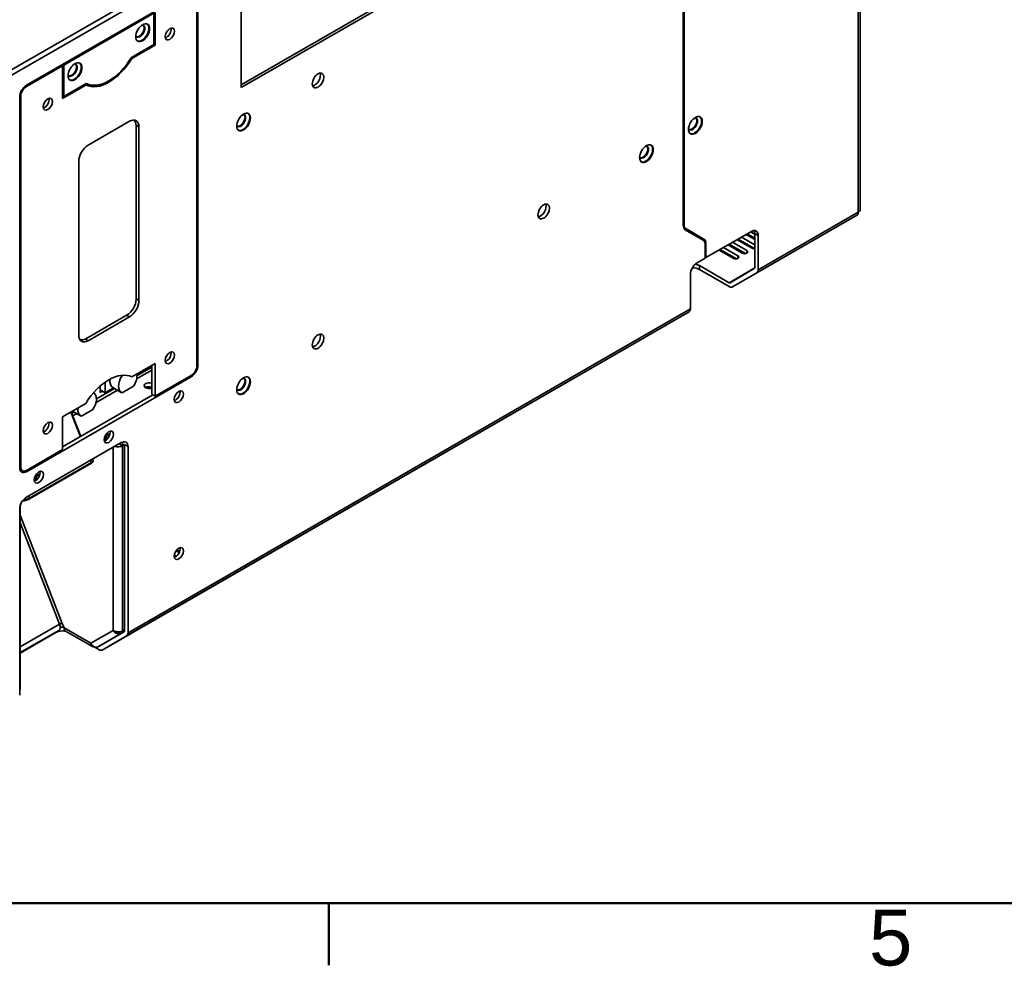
# Model space of a CAD drawing. Header units: millimetres. Extents: x 0 to 2100, y 0 to 1485.
# Tile 2 of 15: x 253 to 562, y 31 to 327. Entities that reach past the tile are written whole.
import ezdxf

# ---------------------------------------------------------------- set-up
doc = ezdxf.new("R2010")
doc.units = ezdxf.units.MM
doc.header["$LTSCALE"] = 5
for name, color, linetype, lineweight in [('Rahmen_0', 7, 'Continuous', 50), ('Rahmen_2', 7, 'Continuous', 50), ('Sichtbare Kanten(ISO)', 7, 'Continuous', 35), ('Sichtbare tangentiale Kanten(ISO)', 7, 'Continuous', 35)]:
    doc.layers.add(name, color=color, linetype=linetype, lineweight=lineweight)
doc.styles.add('Aktuell-BSI', font='arial.ttf')

# ---------------------------------------------------------------- blocks, each defined once
blk = doc.blocks.new('Ränder Standardrahmen')
at = {"layer": 'Rahmen_0'}
blk.add_line((70, 10), (70, 6.1), dxfattribs=at)
at = {"layer": 'Rahmen_0', "flags": 128}
blk.add_lwpolyline([(10, 10), (10, 287), (410, 287), (410, 10), (10, 10)], dxfattribs=at)
at = {"layer": 'Rahmen_2', "insert": (103.854, 6.041), "char_height": 3.5, "attachment_point": 7, "style": 'Aktuell-BSI'}
blk.add_mtext('5', dxfattribs=at)

msp = doc.modelspace()

# ---------------------------------------------------------------- linework, layer by layer
at = {"layer": 'Sichtbare Kanten(ISO)'}
for p, q in [((516.5, 463.11), (516.5, 266.92)), ((461.06, 430.39), (461.06, 262.3)), ((461.35, 262.47), (461.35, 430.56)), ((322.58, 306.22), (449.5, 379.32)), ((322.58, 305.33), (450.28, 378.87)), ((322.58, 340.97), (322.58, 305.33)), ((306.91, 335.8), (255.29, 306.07)), ((308.68, 334.36), (308.68, 218.27)), ((309.03, 218.47), (309.03, 334.56)), ((295.25, 328.67), (266.96, 312.38)), ((295.25, 318.86), (295.25, 328.67)), ((295.6, 318.65), (295.6, 328.87)), ((295.25, 318.86), (288.18, 314.79)), ((288.32, 314.46), (295.6, 318.65)), ((295.6, 318.65), (295.24, 318.86)), ((255.29, 305.66), (266.61, 312.18)), ((266.25, 312.38), (266.61, 312.18)), ((266.61, 312.58), (266.96, 312.38)), ((266.61, 312.18), (266.61, 301.96)), ((266.96, 312.38), (266.96, 302.57)), ((288.32, 314.46), (288.06, 314.6)), ((266.61, 301.96), (273.89, 306.15)), ((274.03, 306.64), (266.96, 302.57)), ((273.54, 306.36), (273.89, 306.15)), ((253.17, 302.4), (253.17, 186.3)), ((253.53, 186.51), (253.53, 302.6)), ((266.96, 302.57), (266.61, 302.77)), ((287.57, 294.78), (274.63, 287.33)), ((289.62, 239.05), (289.62, 293.42)), ((290.54, 238.69), (290.54, 293.05)), ((271.66, 282.18), (271.66, 227.82)), ((476.49, 242.92), (515.7, 265.5)), ((515.7, 265.54), (515.7, 265.5)), ((516.5, 266.92), (516.5, 266.89)), ((516.5, 266.89), (516.5, 266.89)), ((461.15, 261.62), (466.48, 258.53)), ((461.39, 261.13), (467, 257.9)), ((461.73, 260.83), (467.34, 257.57)), ((467.54, 257.92), (461.93, 261.18)), ((482.42, 260.27), (468.2, 252.09)), ((483.48, 257.78), (480.79, 259.33)), ((483.48, 258.18), (481.14, 259.53)), ((482.2, 260.15), (483.48, 259.41)), ((483.48, 248.92), (483.48, 259.65)), ((467.92, 256.29), (467.92, 251.92)), ((468.2, 252.09), (468.2, 256.45)), ((475.13, 256.07), (479.59, 253.51)), ((475.48, 256.28), (480.55, 253.36)), ((481, 254.32), (476.54, 256.89)), ((482.42, 255.14), (477.96, 257.7)), ((483.38, 254.99), (478.31, 257.9)), ((479.37, 258.52), (483.48, 256.15)), ((484.54, 259.04), (484.54, 248.31)), ((472.3, 254.45), (476.76, 251.88)), ((472.65, 254.65), (477.72, 251.73)), ((478.17, 252.69), (473.72, 255.26)), ((467.92, 251.92), (465.45, 250.5)), ((467.92, 252.25), (468.2, 252.09)), ((463.33, 246.82), (463.33, 236.09)), ((466.15, 249.6), (475.44, 244.25)), ((475.44, 243.02), (466.15, 248.37)), ((475.74, 244.22), (483.35, 248.64)), ((484.1, 247.34), (476.49, 242.92)), ((462.89, 235.13), (455.28, 230.71)), ((273.86, 226.7), (286.8, 234.15)), ((274.63, 226.09), (287.57, 233.54)), ((455.27, 230.71), (279.06, 129.23)), ((295.6, 218.91), (288.32, 214.72)), ((292.6, 217.18), (292.67, 217.14)), ((292.67, 217.14), (294.54, 218.22)), ((292.67, 217.14), (292.67, 217.22)), ((294.54, 218.3), (294.54, 209.3)), ((295.6, 208.69), (295.6, 218.91)), ((255.29, 185.07), (306.91, 214.8)), ((279.94, 209.81), (279.94, 213.09)), ((285.28, 215.11), (285.06, 215.23)), ((285.55, 215.27), (285.28, 215.11)), ((306.91, 215.21), (295.6, 208.69)), ((278.38, 211.86), (278.38, 209.89)), ((278.38, 210.71), (279.94, 209.81)), ((278.38, 209.89), (279.09, 210.3)), ((279.94, 209.81), (282.56, 211.32)), ((285, 209.91), (282.31, 211.46)), ((285.28, 209.79), (288.81, 211.83)), ((294.89, 209.1), (266.61, 192.81)), ((276.36, 209.69), (276.29, 209.73)), ((294.54, 209.3), (295.6, 208.69)), ((273.89, 206.41), (266.61, 202.22)), ((272.29, 196.08), (269.31, 203.77)), ((269.33, 203.71), (269.83, 203.99)), ((272.27, 202.58), (269.76, 204.03)), ((272.55, 202.46), (276.08, 204.5)), ((266.61, 202.22), (266.61, 192)), ((279.67, 194.89), (279.77, 194.9)), ((280.49, 197.09), (280.49, 196.79)), ((285.42, 194.36), (285.42, 193.21)), ((284.99, 194.16), (255.29, 177.06)), ((266.61, 192), (255.29, 185.48)), ((284.39, 193.8), (284.36, 193.78)), ((284.38, 193.81), (285.42, 193.21)), ((285.42, 193.21), (286.05, 193.58)), ((285.42, 193.17), (286.05, 193.54)), ((286.05, 193.54), (286.05, 135.23)), ((287.11, 134.62), (287.11, 192.93)), ((275.95, 188.96), (276.15, 188.45)), ((253.22, 185.84), (254.05, 185.36)), ((256.2, 176.56), (275.64, 187.76)), ((257.76, 182.19), (257.8, 182.21)), ((258.57, 184.47), (258.57, 184.17)), ((254.08, 175.92), (254.44, 175.95)), ((253.17, 173.39), (253.17, 115.07)), ((253.36, 174.51), (253.36, 117.31)), ((303.29, 160.1), (302.42, 160.6)), ((301.62, 159.03), (302.33, 158.62)), ((303.16, 159.77), (302.2, 160.33)), ((266.53, 137.58), (266.48, 137.58)), ((267.09, 136.12), (266.53, 137.58)), ((265.45, 135.36), (253.36, 128.4)), ((253.36, 128.28), (264.49, 134.68)), ((275.98, 130.29), (267.53, 135.16)), ((285.72, 134.83), (278.31, 130.53)), ((279.06, 129.23), (286.68, 133.65)), ((282.48, 135.39), (282.42, 135.35)), ((282.98, 134.75), (283.12, 135.07)), ((282.98, 134.75), (283.18, 135.05)), ((283.69, 134.37), (283.68, 134.94)), ((283.78, 134.93), (283.69, 134.37)), ((284.42, 134.27), (284.2, 134.91)), ((284.3, 134.91), (284.42, 134.27)), ((284.38, 134.92), (284.42, 134.27)), ((285.08, 134.46), (284.79, 134.97)), ((285.08, 134.46), (285.72, 134.83)), ((286.05, 135.57), (285.42, 135.21)), ((285.93, 134.95), (285.72, 134.83)), ((275.46, 131.36), (275.42, 131.33)), ((275.6, 130.7), (275.74, 130.9)), ((275.6, 130.7), (275.76, 130.87)), ((275.98, 130.3), (276.08, 130.54)), ((276.11, 130.52), (275.98, 130.3)), ((276.5, 130.18), (276.51, 130.26)), ((276.53, 130.26), (276.5, 130.18)), ((276.52, 130.26), (276.5, 130.18)), ((276.54, 130.18), (278.01, 129.34)), ((278.53, 130.66), (277.89, 130.29))]:
    msp.add_line(p, q, dxfattribs=at)
for centre, major_axis, ratio in [((291.71, 322.54), (1.52, 2.64), 0.578092), ((300.2, 322.12), (1.02, 1.78), 0.578093), ((270.5, 310.33), (1.52, 2.64), 0.578092), ((346.65, 307.58), (1.27, 2.21), 0.578093), ((262.01, 300.13), (1.02, 1.78), 0.578093), ((323.32, 294.55), (1.52, 2.64), 0.578093), ((464.88, 293.5), (1.52, 2.64), 0.578093), ((449.54, 284.67), (1.52, 2.64), 0.578093), ((417.36, 266.55), (1.27, 2.21), 0.578093), ((346.65, 225.83), (1.27, 2.21), 0.578093), ((300.2, 220.74), (1.02, 1.78), 0.578093), ((323.32, 211.98), (1.52, 2.64), 0.578093), ((303.02, 208.55), (1.02, 1.78), 0.578093), ((262.01, 198.75), (1.02, 1.78), 0.578093), ((281.1, 195.93), (1.02, 1.78), 0.578093), ((259.18, 183.31), (1.02, 1.78), 0.578093), ((303.02, 159.42), (1.02, 1.78), 0.578093)]:
    msp.add_ellipse(centre, major_axis=major_axis, ratio=ratio, dxfattribs=at)
for centre, major_axis, ratio, start_param, end_param in [((290.86, 323.04), (-1.07, -1.86), 0.578097, 6.040726, 9.667215), ((290.65, 323.16), (-1.07, -1.86), 0.578093, 0.095346, 3.046262), ((291.49, 322.67), (1.52, 2.64), 0.578097, 3.213378, 6.211391), ((299.14, 322.73), (-1.02, -1.78), 0.578093, 0.542639, 2.598954), ((281.1, 319.3), (-7.24, -12.57), 0.578092, 0.022453, 1.544478), ((269.64, 310.82), (-1.07, -1.86), 0.578097, 6.040726, 9.667215), ((269.44, 310.94), (-1.07, -1.86), 0.578093, 0.095346, 3.046262), ((270.28, 310.45), (1.52, 2.64), 0.578097, 3.213378, 6.211391), ((281.1, 319.3), (-7.49, -13), 0.578093, 0.03588, 1.531049), ((345.59, 308.19), (-1.27, -2.21), 0.578093, 0.4281, 2.713492), ((255.29, 303.62), (1.5, 2.6), 0.578093, 0.783464, 2.354261), ((255.29, 303.62), (-1.25, -2.17), 0.578093, 3.925057, 5.495853), ((280.04, 319.91), (-7.49, -13), 0.578093, 0.139305, 0.307671), ((260.95, 300.74), (-1.02, -1.78), 0.578093, 0.542639, 2.598954), ((322.46, 295.05), (-1.07, -1.86), 0.578097, 6.040736, 9.667211), ((322.26, 295.17), (-1.07, -1.86), 0.578093, 0.095344, 3.046262), ((323.1, 294.68), (1.52, 2.64), 0.578097, 3.213382, 6.21139), ((464.66, 293.63), (1.52, 2.64), 0.578097, 3.213382, 6.211388), ((287.57, 291.34), (2.1, 3.64), 0.578093, 5.495853, 7.06665), ((286.8, 291.79), (2, 3.47), 0.578093, 5.495853, 6.221099), ((286.51, 291.95), (2.1, 3.64), 0.578093, 5.857423, 6.028386), ((464.03, 294), (-1.07, -1.86), 0.578097, 6.040738, 9.667209), ((463.82, 294.11), (-1.07, -1.86), 0.578093, 0.095344, 3.046262), ((274.63, 283.89), (-2.1, -3.64), 0.578093, 3.925057, 5.495853), ((448.68, 285.16), (-1.07, -1.86), 0.578097, 6.040734, 9.667213), ((448.48, 285.28), (-1.07, -1.86), 0.578093, 0.095345, 3.046261), ((449.32, 284.79), (1.52, 2.64), 0.578097, 3.213381, 6.21139), ((416.3, 267.16), (-1.27, -2.21), 0.578093, 0.428101, 2.713491), ((514.6, 267.33), (1.11, -1.78), 0.429678, 6.269451, 6.465801), ((514.6, 267.33), (1.12, -1.78), 0.408734, 0.181638, 0.377987), ((514.4, 267.21), (-2.09, 0.35), 0.428233, 2.428627, 2.624976), ((514.4, 267.21), (1.35, -1.64), 0.430904, 0.517888, 0.714238), ((514.54, 267.29), (1.2, -1.73), 0.403153, 0.36003, 0.556379), ((514.4, 267.13), (-2.1, 0.26), 0.4148, 2.604737, 2.801087), ((514.4, 266.99), (2.1, -0.08), 0.406125, 5.906856, 6.103206), ((514.4, 266.99), (-2.1, 0.08), 0.427115, 2.960655, 3.157005), ((463.33, 263.61), (-1.6, -2.77), 0.578093, 5.495853, 6.281252), ((463.33, 263.61), (-1.4, -2.43), 0.578093, 5.495853, 6.281252), ((482.42, 257.82), (1.5, 2.6), 0.578093, 5.495853, 7.066657), ((481.36, 258.43), (1.5, 2.6), 0.578093, 5.495853, 5.922546), ((464.88, 255.76), (1.6, 2.77), 0.578093, 5.77854, 6.281252), ((465.94, 255.15), (1.4, 2.43), 0.578093, 5.495853, 6.281252), ((465.94, 255.15), (1.6, 2.77), 0.578093, 5.495853, 6.281252), ((480.3, 253.91), (1, 0), 0.575862, 3.926991, 7.068583), ((483.12, 255.54), (-1, 0), 0.575862, 0.785398, 1.932162), ((465.45, 248.05), (1.5, 2.6), 0.578093, 0.783464, 2.354261), ((464.03, 248.38), (3, 0), 0.575862, 0.785398, 1.300534), ((477.47, 252.29), (1, 0), 0.575862, 3.926991, 7.068583), ((464.03, 247.15), (-3, 0), 0.575862, 3.926991, 4.748698), ((483.05, 249.16), (0.299, -0.52), 0.578093, 0.001934, 0.787332), ((483.05, 249.16), (1.05, -1.82), 0.578093, 0.001934, 0.787332), ((475.44, 244.74), (0.299, -0.52), 0.578093, 5.499721, 6.28512), ((475.44, 244.74), (1.05, -1.82), 0.578093, 5.499721, 6.285119), ((286.8, 237.42), (2, 3.47), 0.578093, 3.925057, 5.495853), ((287.57, 236.98), (2.1, 3.64), 0.578093, 3.925057, 5.495853), ((461.84, 236.95), (1.05, -1.82), 0.578093, 0.001934, 0.787332), ((274.63, 229.53), (-2.1, -3.64), 0.578093, 5.495853, 7.06665), ((273.86, 229.97), (-2, -3.47), 0.578093, 0.062085, 0.783464), ((273.57, 230.14), (-2.1, -3.64), 0.578093, 0.254799, 0.425765), ((345.59, 226.44), (-1.27, -2.21), 0.578093, 0.4281, 2.713492), ((299.14, 221.35), (-1.02, -1.78), 0.578093, 0.542639, 2.598954), ((281.1, 201.57), (7.49, 13), 0.578093, 0.03588, 1.531049), ((306.91, 217.25), (-1.5, -2.6), 0.578093, 0.783464, 2.354261), ((306.91, 217.25), (1.25, 2.17), 0.578093, 3.925057, 5.495853), ((284.36, 215.01), (-2.05, -3.55), 0.578093, 5.290298, 6.283185), ((287.04, 213.47), (-2.05, -3.55), 0.578093, 4.580656, 6.411051), ((287.04, 213.47), (2.05, 3.55), 0.578093, 4.580656, 5.651025), ((293.69, 212.02), (-1.55, 0), 0.575862, 4.13309, 8.43328), ((322.46, 212.48), (-1.07, -1.86), 0.578097, 6.040735, 9.667213), ((322.26, 212.59), (-1.07, -1.86), 0.578093, 0.095344, 3.046262), ((323.1, 212.11), (1.52, 2.64), 0.578097, 3.213382, 6.21139), ((293.69, 210.8), (1.55, 0), 0.575862, 0.991498, 2.384311), ((301.96, 209.16), (1.02, 1.78), 0.578093, 3.684231, 5.740547), ((274.32, 206.14), (2.05, 3.55), 0.578093, 4.580656, 6.316917), ((274.32, 206.14), (-2.05, -3.55), 0.578093, 5.340682, 6.411051), ((260.95, 199.36), (-1.02, -1.78), 0.578093, 0.542639, 2.598954), ((280.04, 196.54), (-1.02, -1.78), 0.578093, 0.542639, 2.598953), ((278.98, 195.93), (-1.06, -1.84), 0.578066, 1.266957, 2.354286), ((284.99, 191.71), (1.5, 2.6), 0.578093, 5.495853, 7.067986), ((283.93, 194.03), (2.1, 0), 0.575862, 4.208481, 5.497787), ((283.93, 194.03), (-0.6, 0), 0.575862, 2.120088, 2.356194), ((283.93, 192.32), (1.5, 2.6), 0.578093, 5.495853, 5.510848), ((255.29, 187.53), (-1.5, -2.6), 0.578093, 5.495853, 7.06665), ((254.23, 188.14), (-1.5, -2.6), 0.578093, 0.360639, 0.585686), ((255.29, 187.53), (-1.25, -2.17), 0.578093, 5.495853, 7.06665), ((258.12, 183.92), (-1.02, -1.78), 0.578093, 0.542639, 2.598953), ((257.06, 183.3), (-1.06, -1.84), 0.578066, 1.266974, 2.354286), ((255.29, 174.61), (1.5, 2.6), 0.578093, 0.7848, 2.354261), ((301.96, 160.03), (-1.02, -1.78), 0.578093, 0.542639, 2.598954), ((264.4, 137.18), (1.05, -1.82), 0.578093, 0, 1.310931), ((266.06, 137.34), (-0.559, -0.217), 0.209664, 3.774181, 5.344977), ((266.61, 134.69), (-3, 0), 0.575862, 4.585864, 4.954642), ((268.58, 136.98), (-1.05, -1.82), 0.578093, 5.495853, 6.283185), ((266.61, 133.46), (3, 0), 0.575862, 1.206154, 2.356195), ((282.44, 135.38), (-0.0231, 0.04), 0.578093, 5.107022, 8.248614), ((283.91, 136.21), (-1.4, 1.59), 0.804814, 1.409099, 1.801798), ((283.93, 136.19), (-2.09, 0.3), 0.605201, 0.871183, 1.263882), ((283.96, 136.24), (-1.36, 1.61), 0.830168, 1.815448, 2.208147), ((283.93, 136.19), (-2.09, 0.25), 0.601805, 1.249843, 1.642542), ((284, 136.26), (-1.22, 1.71), 0.841113, 2.274124, 2.666823), ((283.93, 136.08), (2.1, -0.15), 0.552843, 4.752748, 5.145447), ((284.03, 136.28), (1.05, -1.82), 0.829578, 5.887658, 6.280357), ((283.93, 136.08), (2.1, -0.06), 0.568231, 5.120012, 5.512711), ((285.63, 135.47), (0.299, -0.52), 0.578093, 0.001934, 0.787332), ((285.63, 135.47), (1.05, -1.82), 0.578093, 0.001934, 0.787332), ((275.45, 131.33), (-0.0231, 0.04), 0.578093, 4.321624, 7.463216), ((276.9, 132.19), (-0.83, -1.94), 0.641121, 5.421101, 5.8138), ((276.92, 132.15), (0.75, -1.97), 0.781775, 4.838303, 5.231002), ((276.97, 132.15), (0.95, 1.88), 0.652539, 2.71116, 3.103859), ((276.88, 132.13), (0.87, -1.92), 0.77182, 5.181193, 5.573892), ((277.03, 132.11), (1.05, 1.82), 0.632794, 3.139547, 3.532246), ((277.08, 132.08), (-1.09, -1.8), 0.591535, 0.403102, 0.515103), ((276.85, 132.11), (0.98, -1.86), 0.779762, 5.524773, 5.917472), ((276.84, 132.11), (1.05, -1.82), 0.802361, 5.88784, 6.28054), ((278.01, 131.05), (0.299, -0.52), 0.578093, 6.230941, 6.285119), ((278.01, 131.05), (1.05, -1.82), 0.578093, 5.499711, 6.285119), ((251.26, 117.31), (-2.1, 0), 0.630668, 2.748894, 3.141593), ((251.26, 117.27), (2.1, 0.02), 0.593593, 5.846845, 5.883736)]:
    msp.add_ellipse(centre, major_axis=major_axis, ratio=ratio, start_param=start_param, end_param=end_param, dxfattribs=at)
for points, knots in [([(275.64, 187.76), (275.7, 187.8), (275.76, 187.83), (275.86, 187.9), (275.9, 187.93), (275.99, 188), (276.03, 188.04), (276.09, 188.11), (276.12, 188.16), (276.16, 188.24), (276.16, 188.27), (276.17, 188.35), (276.17, 188.4), (276.15, 188.45), (276.15, 188.45), (276.15, 188.45)], [1.5707963, 1.5707963, 1.5707963, 1.5707963, 1.7584379, 1.7584379, 1.9460795, 1.9460795, 2.1337211, 2.1337211, 2.3213627, 2.3213627, 2.4001003, 2.4001003, 2.5086756, 2.5086756, 2.5090043, 2.5090043, 2.5090043, 2.5090043]), ([(254.44, 175.95), (254.54, 175.96), (254.64, 175.98), (254.87, 176.03), (254.99, 176.06), (255.24, 176.14), (255.37, 176.19), (255.62, 176.28), (255.75, 176.34), (255.98, 176.45), (256.1, 176.51), (256.2, 176.56)], [6.283185, 6.283185, 6.283185, 6.283185, 6.597345, 6.597345, 6.911504, 6.911504, 7.225663, 7.225663, 7.539822, 7.539822, 7.853982, 7.853982, 7.853982, 7.853982])]:
    msp.add_open_spline(points, degree=3, knots=knots, dxfattribs=at)
at = {"layer": 'Sichtbare tangentiale Kanten(ISO)'}
for p, q in [((515.88, 266.36), (515.88, 461.96)), ((247.45, 309.1), (460.63, 431.86)), ((248.13, 307.77), (461.06, 430.39)), ((255.29, 305.66), (254.97, 305.85)), ((253.53, 302.6), (253.2, 302.79)), ((289.62, 293.59), (290.54, 293.05)), ((476.49, 242.92), (515.7, 265.5)), ((484.1, 247.34), (515.7, 265.54)), ((484.54, 248.31), (515.88, 266.36)), ((461.35, 262.47), (461.06, 262.63)), ((461.93, 261.18), (461.15, 261.63)), ((483.48, 259.65), (484.54, 259.04)), ((467.54, 257.92), (466.48, 258.53)), ((468.2, 256.45), (467.9, 256.63)), ((481, 254.32), (481, 253.51)), ((478.17, 251.88), (478.17, 252.69)), ((466.15, 249.6), (466.15, 248.37)), ((483.48, 248.88), (475.44, 244.25)), ((289.62, 239.22), (290.54, 238.69)), ((462.89, 235.13), (286.68, 133.65)), ((463.33, 236.09), (287.11, 134.62)), ((286.65, 234.07), (287.57, 233.54)), ((455.28, 230.71), (279.06, 129.23)), ((273.71, 226.62), (274.63, 226.09)), ((294.54, 216.83), (289.82, 214.11)), ((294.54, 217.81), (289.94, 215.16)), ((309.03, 218.47), (308.68, 218.68)), ((306.91, 214.8), (306.56, 215)), ((283.77, 210.62), (277.09, 206.78)), ((282.92, 211.11), (277.21, 207.83)), ((269.22, 203.72), (272.2, 196.03)), ((270.19, 203.78), (269.46, 203.37)), ((271.04, 203.29), (269.77, 202.57)), ((280.49, 196.79), (281.26, 196.34)), ((281.36, 196.61), (280.5, 197.11)), ((282.45, 135.41), (282.45, 192.7)), ((285.42, 135.21), (285.42, 193.17)), ((286.05, 193.54), (287.11, 192.93)), ((275.41, 188.65), (275.67, 187.99)), ((253.53, 186.51), (253.17, 186.71)), ((255.29, 185.07), (254.89, 185.3)), ((256.22, 176.79), (275.67, 187.99)), ((258.57, 184.17), (259.34, 183.72)), ((259.44, 183.99), (258.58, 184.49)), ((254.21, 176.1), (254.24, 176.1)), ((254.24, 176.1), (254.24, 176.12)), ((255.97, 177.45), (256.22, 176.79)), ((266.48, 137.58), (253.36, 171.4)), ((265.69, 137.3), (253.36, 169.08)), ((265.69, 137.3), (253.36, 130.2)), ((275.42, 131.33), (267.09, 136.12)), ((264.49, 134.68), (264.49, 134.81)), ((282.42, 135.35), (275.48, 131.32)), ((285.08, 134.46), (277.89, 130.29))]:
    msp.add_line(p, q, dxfattribs=at)
for centre, major_axis, ratio, start_param, end_param in [((274.75, 187.91), (1.4, 0.54), 0.209664, 5.344977, 6.283185), ((275.52, 187.98), (0.125, -0.217), 0.578093, 0, 1.310931), ((255.31, 176.71), (-1.4, -0.54), 0.209664, 0.632588, 2.203385), ((254.42, 176.2), (0.023, -0.249), 0.788574, 5.060317, 6.283185), ((256.07, 176.78), (0.125, -0.217), 0.578093, 0, 1.310931)]:
    msp.add_ellipse(centre, major_axis=major_axis, ratio=ratio, start_param=start_param, end_param=end_param, dxfattribs=at)

# ---------------------------------------------------------------- block references
at = {"xscale": 5, "yscale": 5, "zscale": 5}
msp.add_blockref('Ränder Standardrahmen', (0, 0), dxfattribs=at)

doc.saveas('drawing.dxf')
